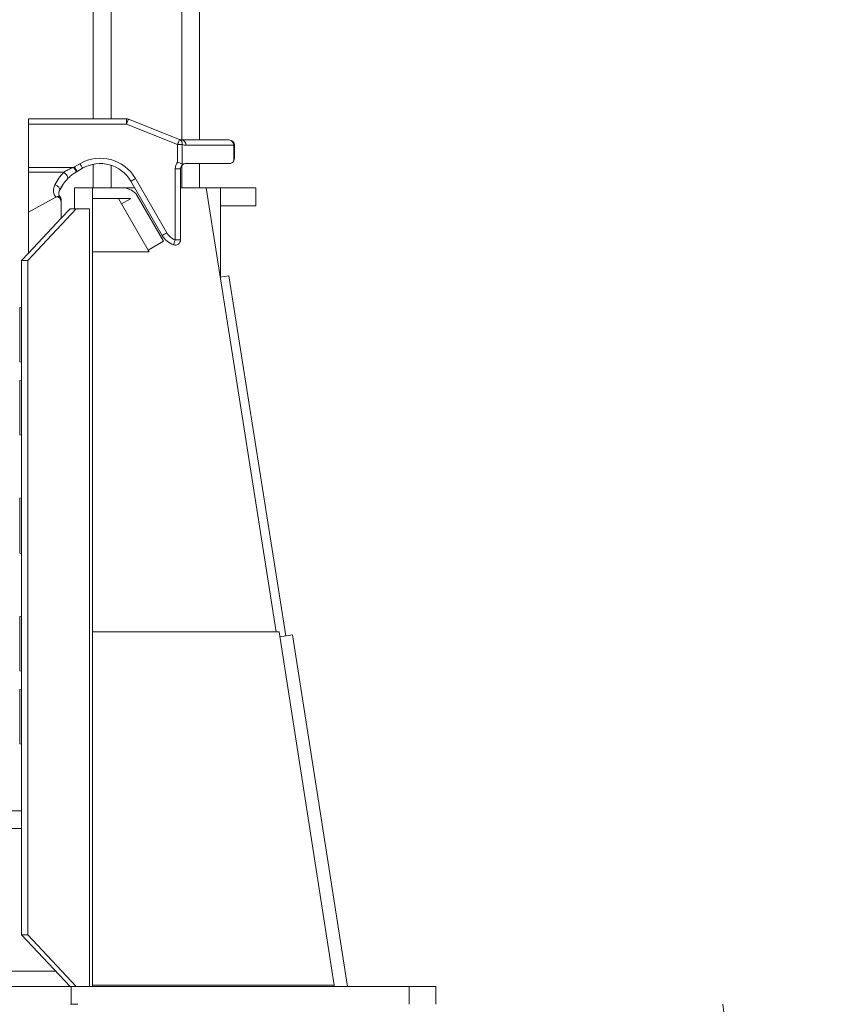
# Model space of a CAD drawing. Header units: millimetres. Extents: x 294 to 1785, y 657 to 2624.
# Tile 8 of 9: x 1291 to 1753, y 1440 to 1998. Entities that reach past the tile are written whole.
import ezdxf

# ---------------------------------------------------------------- set-up
doc = ezdxf.new("R2010")
doc.units = ezdxf.units.MM

msp = doc.modelspace()

# ---------------------------------------------------------------- linework, layer by layer
at = {"color": 7, "linetype": 'Continuous', "lineweight": 15}
for p, q in [((1333.02, 2504.19), (1333.02, 1941.58)), ((1393.2, 2504.19), (1393.2, 1929.55)), ((1296.26, 1941.58), (1351.85, 1941.58)), ((1296.26, 1938.58), (1296.26, 1941.58)), ((1351.85, 1938.58), (1296.26, 1938.58)), ((1296.26, 1914.03), (1296.26, 1938.58)), ((1351.85, 1938.58), (1351.85, 1941.58)), ((1380.83, 1926.98), (1351.85, 1938.58)), ((1352.97, 1941.37), (1381.95, 1929.78)), ((1380.83, 1926.98), (1383.4, 1926.98)), ((1380.83, 1916.96), (1380.83, 1926.98)), ((1381.95, 1929.78), (1381.98, 1929.76)), ((1383.1, 1929.55), (1410.1, 1929.55)), ((1383.4, 1926.98), (1383.4, 1915.91)), ((1383.44, 1926.97), (1383.4, 1926.98)), ((1412.67, 1926.54), (1385.67, 1926.54)), ((1412.67, 1917.65), (1412.67, 1926.54)), ((1413.11, 1926.54), (1412.67, 1926.54)), ((1413.11, 1926.54), (1413.11, 1919.22)), ((1322.34, 1914.32), (1325.44, 1916.11)), ((1333.02, 1915.8), (1333.02, 1902.39)), ((1385.53, 1916.21), (1410.1, 1916.21)), ((1393.2, 1916.21), (1393.2, 1902.39)), ((1296.26, 1914.03), (1321.85, 1914.03)), ((1296.26, 1911.23), (1296.26, 1914.03)), ((1316.22, 1911.23), (1296.26, 1911.23)), ((1296.26, 1888.65), (1296.26, 1911.23)), ((1323.13, 1911.26), (1323.85, 1911.71)), ((1326.94, 1913.5), (1323.85, 1911.71)), ((1327.79, 1913.96), (1327.35, 1913.73)), ((1379.51, 1872.92), (1379.51, 1913.2)), ((1379.51, 1913.2), (1382.52, 1913.2)), ((1382.52, 1913.2), (1382.52, 1872.92)), ((1313.69, 1900.51), (1315.5, 1903.78)), ((1317.82, 1906.73), (1318.59, 1907.65)), ((1372.1, 1875.41), (1354.35, 1906.16)), ((1356.95, 1907.66), (1374.7, 1876.92)), ((1322.41, 1902.38), (1332.5, 1902.38)), ((1322.41, 1890.56), (1322.41, 1902.38)), ((1332.42, 1902.39), (1332.42, 1902.38)), ((1356.52, 1902.39), (1332.42, 1902.39)), ((1332.5, 1449.62), (1332.5, 1902.38)), ((1332.5, 1902.38), (1350.69, 1902.38)), ((1372.86, 1872.1), (1357.72, 1898.32)), ((1396.99, 1902.39), (1382.52, 1902.39)), ((1436.68, 1650.61), (1396.99, 1902.39)), ((1396.99, 1902.39), (1405.07, 1902.39)), ((1405.07, 1851.83), (1405.07, 1902.39)), ((1405.07, 1902.39), (1425.25, 1902.39)), ((1425.25, 1902.39), (1425.25, 1892.3)), ((1296.26, 1888.65), (1311.81, 1897.06)), ((1311.81, 1897.06), (1311.81, 1897.15)), ((1314.82, 1895.47), (1314.82, 1893.3)), ((1314.82, 1885.2), (1314.82, 1893.3)), ((1332.5, 1896.32), (1354.19, 1896.32)), ((1348.99, 1893.27), (1347.23, 1896.32)), ((1348.99, 1893.27), (1354.19, 1896.28)), ((1364.12, 1867.06), (1348.99, 1893.27)), ((1354.19, 1896.32), (1354.19, 1896.28)), ((1323.31, 1890.56), (1295.81, 1861.3)), ((1296.26, 1888.65), (1296.26, 1865.45)), ((1319.86, 1890.56), (1314.82, 1885.2)), ((1323.31, 1890.56), (1319.86, 1890.56)), ((1330.9, 1890.56), (1323.31, 1890.56)), ((1330.9, 1890.56), (1330.9, 1449.62)), ((1425.25, 1892.3), (1405.07, 1892.3)), ((1314.82, 1885.2), (1296.26, 1865.45)), ((1364.12, 1867.06), (1372.86, 1872.1)), ((1379.51, 1872.92), (1382.52, 1872.92)), ((1296.26, 1865.45), (1292.36, 1861.3)), ((1332.5, 1866.05), (1364.7, 1866.05)), ((1364.7, 1866.05), (1364.12, 1867.06)), ((1295.81, 1861.3), (1292.36, 1861.3)), ((1292.36, 1478.88), (1292.36, 1861.3)), ((1295.81, 1478.88), (1295.81, 1861.3)), ((1404.97, 1851.81), (1409.95, 1852.6)), ((1442.14, 1648.38), (1409.95, 1852.6)), ((1291.25, 1803.79), (1291.25, 1834.53)), ((1291.25, 1762.44), (1291.25, 1793.18)), ((1291.25, 1695.35), (1291.25, 1726.44)), ((1291.25, 1628.61), (1291.25, 1659.35)), ((1438.45, 1650.61), (1332.5, 1650.61)), ((1469.73, 1450.33), (1438.45, 1650.61)), ((1438.87, 1647.87), (1446.08, 1648.99)), ((1477.24, 1449.62), (1446.08, 1648.99)), ((1291.25, 1587.25), (1291.25, 1618)), ((1130.69, 1549.22), (1292.36, 1549.22)), ((1295.81, 1478.88), (1292.36, 1478.88)), ((1292.36, 1478.88), (1319.86, 1449.62)), ((1295.81, 1478.88), (1323.31, 1449.62)), ((1320.38, 1449.62), (1285.07, 1449.62)), ((1320.38, 1439.53), (1320.38, 1449.62)), ((1322.16, 1449.62), (1320.38, 1449.62)), ((1323.31, 1449.62), (1322.16, 1449.62)), ((1323.31, 1449.62), (1330.9, 1449.62)), ((1512.1, 1449.62), (1330.9, 1449.62)), ((1332.5, 1450.33), (1469.73, 1450.33)), ((1469.73, 1450.33), (1469.73, 1449.62)), ((1512.1, 1439.53), (1512.1, 1449.62)), ((1527.23, 1449.62), (1512.1, 1449.62)), ((1527.23, 1439.53), (1527.23, 1449.62)), ((1320.38, 1439.53), (1320.1, 1439.53)), ((1324.32, 1439.53), (1320.38, 1439.53))]:
    msp.add_line(p, q, dxfattribs=at)
at = {"color": 8, "linetype": 'Continuous', "lineweight": 15}
for p, q in [((1343.05, 2504.19), (1343.05, 1941.58)), ((1383.17, 2504.19), (1383.17, 1929.55)), ((1343.05, 1915.24), (1343.05, 1902.39)), ((1383.17, 1915.07), (1383.17, 1902.39)), ((1120.6, 1539.13), (1292.36, 1539.13)), ((1039.88, 1458.4), (1311.6, 1458.4))]:
    msp.add_line(p, q, dxfattribs=at)
at = {"color": 7, "linetype": 'Continuous', "lineweight": 15, "flags": 128}
for points in [[(1351.85, 1938.58), (1352.07, 1939.12), (1352.28, 1939.64), (1352.47, 1940.13), (1352.64, 1940.55), (1352.78, 1940.9), (1352.89, 1941.16), (1352.95, 1941.32), (1352.97, 1941.37)], [(1380.83, 1926.98), (1381.05, 1927.53), (1381.26, 1928.05), (1381.45, 1928.54), (1381.62, 1928.96), (1381.76, 1929.31), (1381.87, 1929.56), (1381.93, 1929.72), (1381.95, 1929.78)], [(1325.44, 1916.11), (1325.73, 1915.6), (1326.02, 1915.11), (1326.28, 1914.66), (1326.5, 1914.26), (1326.69, 1913.94), (1326.83, 1913.7), (1326.92, 1913.55), (1326.94, 1913.5)], [(1316.22, 1911.23), (1316.79, 1910.8), (1317.33, 1910.29), (1317.8, 1909.74), (1318.18, 1909.17), (1318.43, 1908.63), (1318.56, 1908.15), (1318.54, 1907.74), (1318.38, 1907.45)], [(1321.85, 1914.03), (1322.16, 1913.53), (1322.45, 1913.04), (1322.72, 1912.6), (1322.95, 1912.21), (1323.15, 1911.89), (1323.29, 1911.65), (1323.38, 1911.5), (1323.41, 1911.45)], [(1322.34, 1914.32), (1322.64, 1913.81), (1322.92, 1913.32), (1323.18, 1912.87), (1323.41, 1912.48), (1323.59, 1912.15), (1323.73, 1911.91), (1323.82, 1911.76), (1323.85, 1911.71)], [(1311.2, 1904.11), (1311.83, 1903.86), (1312.43, 1903.53), (1312.96, 1903.14), (1313.4, 1902.72), (1313.73, 1902.28), (1313.93, 1901.85), (1313.99, 1901.45), (1313.9, 1901.1)], [(1356.95, 1907.66), (1356.44, 1907.37), (1355.96, 1907.09), (1355.5, 1906.83), (1355.11, 1906.6), (1354.79, 1906.41), (1354.55, 1906.27), (1354.4, 1906.19), (1354.35, 1906.16)], [(1374.7, 1876.92), (1374.2, 1876.62), (1373.71, 1876.34), (1373.26, 1876.08), (1372.86, 1875.85), (1372.54, 1875.66), (1372.3, 1875.53), (1372.15, 1875.44), (1372.1, 1875.41)], [(1379.51, 1872.92), (1379.32, 1872.36), (1379.13, 1871.83), (1378.96, 1871.34), (1378.8, 1870.91), (1378.68, 1870.56), (1378.59, 1870.3), (1378.53, 1870.14), (1378.51, 1870.08)], [(1292.36, 1834.83), (1292.27, 1834.8), (1291.25, 1834.53)], [(1291.25, 1803.79), (1292.27, 1803.53), (1292.36, 1803.49)], [(1292.36, 1793.48), (1292.27, 1793.45), (1291.25, 1793.18)], [(1291.25, 1762.44), (1292.27, 1762.17), (1292.36, 1762.14)], [(1292.36, 1726.74), (1292.27, 1726.71), (1291.25, 1726.44)], [(1291.25, 1695.35), (1292.27, 1695.08), (1292.36, 1695.05)], [(1292.36, 1659.65), (1292.27, 1659.62), (1291.25, 1659.35)], [(1291.25, 1628.61), (1292.27, 1628.34), (1292.36, 1628.31)], [(1292.36, 1618.3), (1292.27, 1618.26), (1291.25, 1618)], [(1291.25, 1587.25), (1292.27, 1586.99), (1292.36, 1586.95)], [(1753.36, 917.97), (1721.71, 1178.75), (1690.06, 1439.53)]]:
    msp.add_lwpolyline(points, dxfattribs=at)
at = {"color": 8, "linetype": 'Continuous', "lineweight": 15, "flags": 128}
msp.add_lwpolyline([(1311.81, 1897.15), (1312.5, 1897.54), (1313.13, 1897.75), (1313.64, 1897.75), (1313.95, 1897.58)], dxfattribs=at)
at = {"color": 7, "linetype": 'Continuous', "lineweight": 15}
for centre, radius, start, end in [((1351.85, 1938.58), 3.01, 68.1986, 90), ((1380.84, 1927.42), 2.6, 350.2312, 64.6707), ((1380.87, 1927.41), 2.6, 350.2274, 64.6727), ((1383.1, 1932.56), 3.01, 248.1986, 270), ((1382.86, 1926.74), 2.82, 355.8451, 85.1296), ((1385.67, 1932.56), 6.02, 248.1986, 270), ((1409.87, 1926.74), 2.82, 355.8425, 85.1321), ((1410.1, 1926.54), 3.01, 0, 90), ((1336.97, 1896.13), 23.07, 30, 120), ((1336.97, 1896.13), 20.06, 30, 120), ((1385.53, 1913.2), 6.02, 141.3232, 180), ((1385.53, 1913.2), 3.01, 112.9545, 180), ((1385.53, 1913.2), 3.01, 90, 112.9545), ((1410.1, 1919.22), 3.01, 270, 328.6168), ((1410.1, 1919.22), 3.01, 328.6168, 0), ((1336.38, 1891.68), 28.08, 135.8796, 153.711), ((1336.38, 1890), 28.08, 120, 121.1624), ((1336.38, 1890), 25.08, 120, 121.1624), ((1336.38, 1890), 25.07, 135.8796, 153.711), ((1349.59, 1892.34), 10.09, 36.3087, 83.7516), ((1311.81, 1891.77), 5.38, 88.2254, 90.0034), ((1312.63, 1895.64), 1.64, 38.918, 113.5516), ((1313.35, 1895.3), 1.48, 6.5088, 67.7043), ((1311.81, 1895.47), 3.01, 0, 44.6355), ((1382.52, 1881.43), 9.03, 210, 250.5288), ((1382.52, 1881.43), 12.04, 210, 250.5288), ((1379.51, 1872.92), 3.01, 250.5288, 0)]:
    msp.add_arc(centre, radius, start, end, dxfattribs=at)
for start_param, end_param in [(0.3401, 0.395549), (5.107938, 5.907288)]:
    msp.add_ellipse((1311.81, 1891.67), major_axis=(1.16, 5.6), ratio=0.495859, start_param=start_param, end_param=end_param, dxfattribs=at)
for points, knots in [([(1380.83, 1916.96), (1380.84, 1916.96), (1380.9, 1916.94), (1381.23, 1916.82), (1381.89, 1916.57), (1382.76, 1916.22), (1383.19, 1916.01), (1383.4, 1915.91)], [0, 0, 0, 0, 0.004289, 0.057247, 0.329465, 0.664395, 1, 1, 1, 1]), ([(1383.4, 1915.91), (1383.62, 1915.87), (1383.94, 1915.8), (1384.25, 1915.93), (1384.36, 1915.97)], [0, 0, 0, 0, 0.672087, 1, 1, 1, 1]), ([(1316.22, 1911.23), (1316.64, 1911.49), (1317.71, 1912.15), (1319.6, 1913.12), (1321.1, 1913.72), (1321.85, 1914.03)], [0, 0, 0, 0, 0.242877, 0.617755, 1, 1, 1, 1]), ([(1323.41, 1911.45), (1322.73, 1911.02), (1321.35, 1910.13), (1319.66, 1908.72), (1318.75, 1907.82), (1318.38, 1907.45)], [0, 0, 0, 0, 0.364276, 0.740326, 1, 1, 1, 1]), ([(1311.81, 1897.15), (1311.65, 1897.33), (1311.07, 1897.97), (1310.43, 1899.5), (1310.28, 1901.75), (1310.89, 1903.31), (1311.2, 1904.11)], [0, 0, 0, 0, 0.092088, 0.330683, 0.654122, 1, 1, 1, 1]), ([(1313.96, 1897.59), (1313.93, 1897.61), (1313.74, 1897.77), (1313.52, 1898.25), (1313.36, 1899.07), (1313.47, 1900.08), (1313.77, 1900.78), (1313.92, 1901.12)], [0, 0, 0, 0, 0.028477, 0.221853, 0.473388, 0.74339, 1, 1, 1, 1])]:
    msp.add_open_spline(points, degree=3, knots=knots, dxfattribs=at)

doc.saveas('drawing.dxf')
